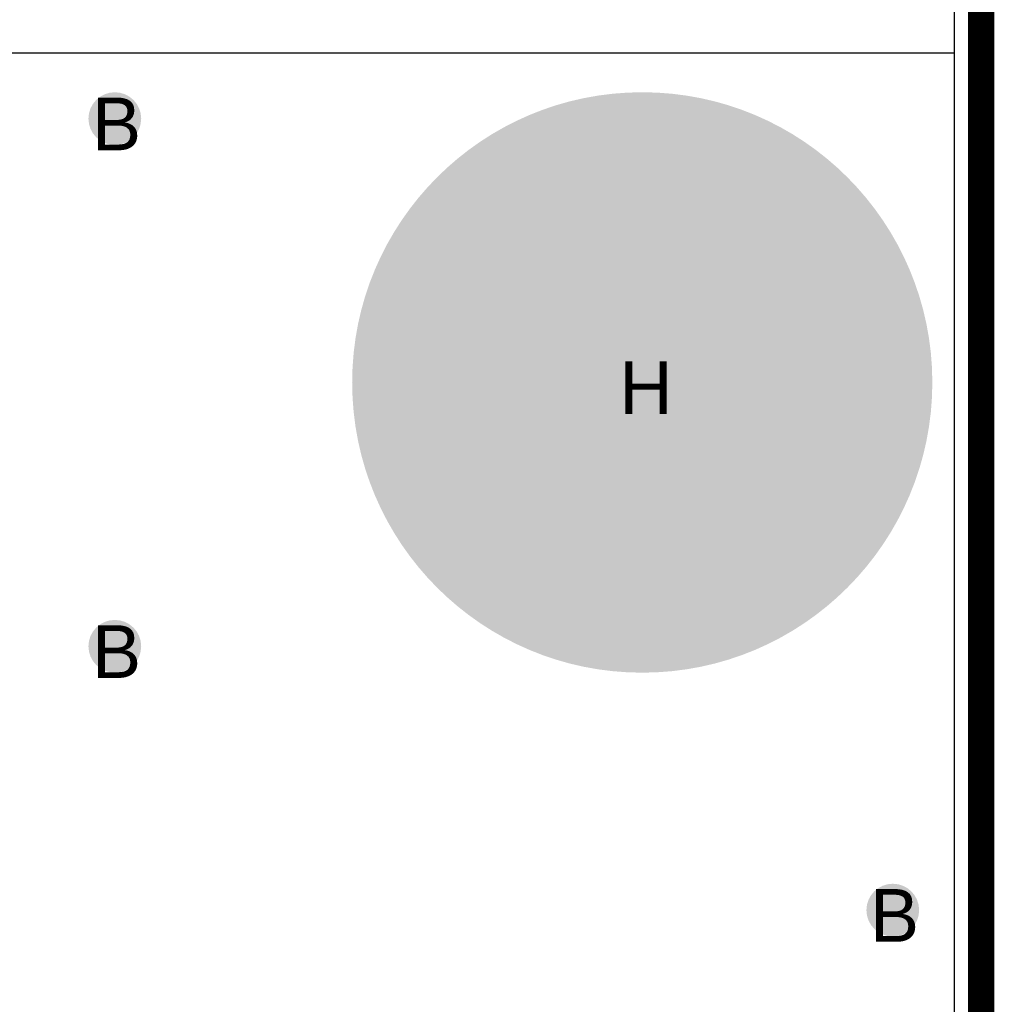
# Model space of a CAD drawing. Header units: millimetres. Extents: x -1.67 to 3.42, y -2.81 to 3.27.
# Tile 24 of 37: x 1.14 to 1.5, y 0.39 to 0.76. Entities that reach past the tile are written whole.
import ezdxf

# ---------------------------------------------------------------- set-up
doc = ezdxf.new("R2010")
doc.units = ezdxf.units.MM
doc.header["$MEASUREMENT"] = 0
for name, color, linetype in [('BottomLayer', 5, 'Continuous'), ('BottomSolder', 6, 'Continuous'), ('DrillDrawing', 1, 'Continuous'), ('Mechanical1', 6, 'Continuous'), ('TopLayer', 1, 'Continuous'), ('TopSolder', 216, 'Continuous')]:
    doc.layers.add(name, color=color, linetype=linetype)
doc.styles.add('Arial', font='arial.ttf', dxfattribs={"height": 0.2})

msp = doc.modelspace()

# ---------------------------------------------------------------- hatches: boundary and pattern name
at = {"layer": 'BottomLayer'}
h = msp.add_hatch(color=5, dxfattribs=at)
edge = h.paths.add_edge_path()
edge.add_arc((1.1715, 0.725), 0.01, 0, 360)
h = msp.add_hatch(color=5, dxfattribs=at)
edge = h.paths.add_edge_path()
edge.add_arc((1.3715, 0.625), 0.0725, 0, 360)
h = msp.add_hatch(color=5, dxfattribs=at)
edge = h.paths.add_edge_path()
edge.add_arc((1.1715, 0.525), 0.01, 0, 360)
h = msp.add_hatch(color=5, dxfattribs=at)
edge = h.paths.add_edge_path()
edge.add_arc((1.4665, 0.425), 0.01, 0, 360)
at = {"layer": 'TopLayer'}
h = msp.add_hatch(color=1, dxfattribs=at)
edge = h.paths.add_edge_path()
edge.add_arc((1.1715, 0.725), 0.01, 0, 360)
h = msp.add_hatch(color=1, dxfattribs=at)
edge = h.paths.add_edge_path()
edge.add_arc((1.3715, 0.625), 0.0725, 0, 360)
h = msp.add_hatch(color=1, dxfattribs=at)
edge = h.paths.add_edge_path()
edge.add_arc((1.1715, 0.525), 0.01, 0, 360)
h = msp.add_hatch(color=1, dxfattribs=at)
edge = h.paths.add_edge_path()
edge.add_arc((1.4665, 0.425), 0.01, 0, 360)
at = {"layer": 'TopSolder'}
h = msp.add_hatch(color=216, dxfattribs=at)
edge = h.paths.add_edge_path()
edge.add_arc((1.3715, 0.625), 0.11, 0, 360)
h = msp.add_hatch(color=216, dxfattribs=at)
edge = h.paths.add_edge_path()
edge.add_arc((1.1715, 0.725), 0.006, 0, 360)
h = msp.add_hatch(color=216, dxfattribs=at)
edge = h.paths.add_edge_path()
edge.add_arc((1.1715, 0.525), 0.006, 0, 360)
h = msp.add_hatch(color=216, dxfattribs=at)
edge = h.paths.add_edge_path()
edge.add_arc((1.4665, 0.425), 0.006, 0, 360)

# ---------------------------------------------------------------- linework, layer by layer
at = {"layer": 'BottomLayer'}
msp.add_line((1.4898, 3.2398), (1.4898, 0.0102), dxfattribs=at)
at = {"layer": 'BottomSolder'}
msp.add_line((1.5, 3.25), (1.5, 0), dxfattribs=at)
at = {"layer": 'Mechanical1', "const_width": 0.01}
msp.add_lwpolyline([(1.5, 0), (1.5, 3.25)], dxfattribs=at)
at = {"layer": 'TopLayer'}
for p, q in [((0.0102, 0.75), (1.4898, 0.75)), ((1.4898, 0.75), (1.4898, 0.0102))]:
    msp.add_line(p, q, dxfattribs=at)
at = {"layer": 'TopSolder'}
msp.add_line((1.5, 0.775), (1.5, 0), dxfattribs=at)

# ---------------------------------------------------------------- texts
at = {"layer": 'DrillDrawing', "style": 'Arial'}
for s, p in [('B', (1.16284, 0.713)), ('H', (1.36284, 0.613)), ('B', (1.16284, 0.513)), ('B', (1.45784, 0.413))]:
    msp.add_text(s, height=0.02, dxfattribs=at).set_placement(p)

doc.saveas('drawing.dxf')
